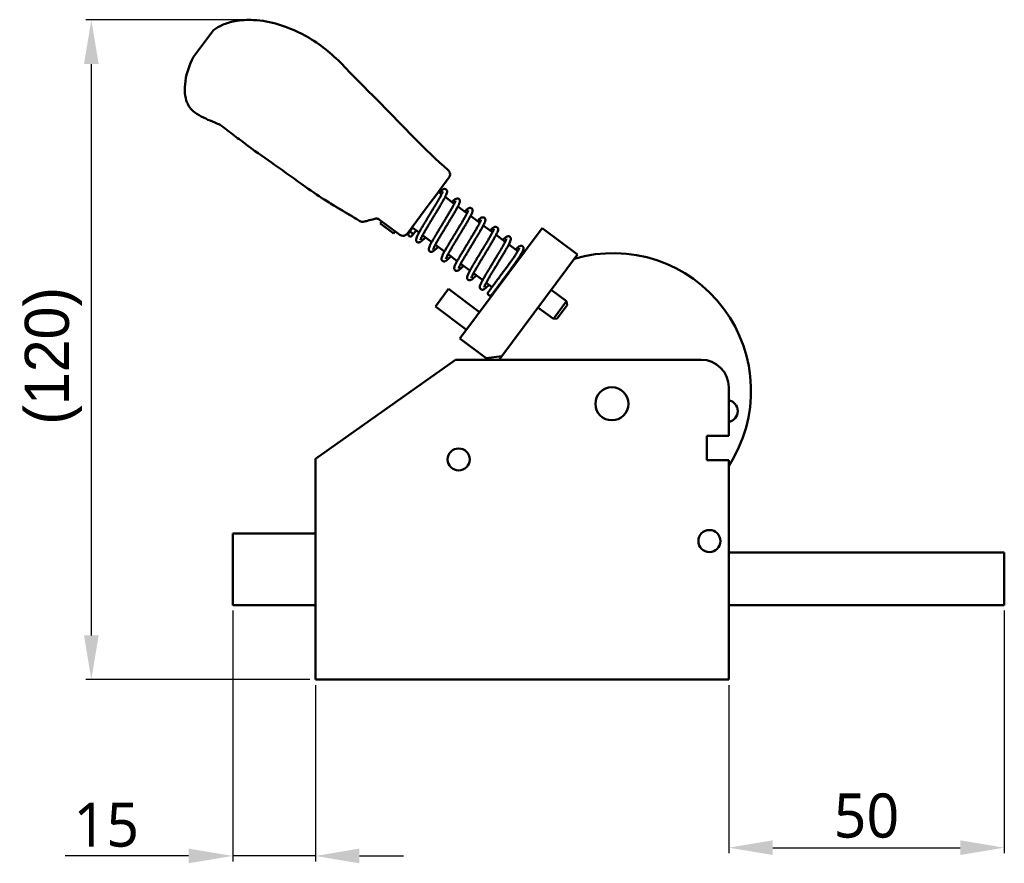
# Model space of a CAD drawing. Header units: millimetres. Extents: x 3 to 589, y 3 to 392.
# Tile 1 of 24: x 3 to 182, y 8 to 161. Entities that reach past the tile are written whole.
import ezdxf

# ---------------------------------------------------------------- set-up
doc = ezdxf.new("R2010")
doc.units = ezdxf.units.MM
doc.layers.add('Dimension (ISO)', color=7, linetype='Continuous', lineweight=25)
doc.layers.add('Visible (ISO)', color=7, linetype='Continuous', lineweight=50)
doc.styles.add('Note Text (JIS)', font='meiryo.ttc')
doc.dimstyles.new('Default (JIS)', dxfattribs={"dimtxt": 8, "dimasz": 8, "dimexe": 1, "dimexo": 1, "dimgap": 1.5, "dimtad": 1, "dimrnd": 1e-08, "dimdsep": 46, "dimtxsty": 'Note Text (JIS)', "dimcen": 0.09, "dimdle": 10, "dimclrd": 256, "dimclre": 256, "dimclrt": 256, "dimadec": 0, "dimazin": 2, "dimtfac": 0.4375, "dimtmove": 0, "dimatfit": 3, "dimfxl": 1, "dimtolj": 1, "dimtzin": 0, "dimlwd": -1, "dimlwe": -1, "dimarcsym": 0})

# ---------------------------------------------------------------- blocks, each defined once
blk = doc.blocks.new('*D14')
at = {"layer": 'Defpoints', "color": 0}
for p in [(44.49, 161.2), (16.06, 41.58), (56.71, 41.58)]:
    blk.add_point(p, dxfattribs=at)
at = {"layer": 'Dimension (ISO)'}
for p, q in [((43.49, 161.2), (15.06, 161.2)), ((16.06, 153.2), (16.06, 49.58)), ((55.71, 41.58), (15.06, 41.58))]:
    blk.add_line(p, q, dxfattribs=at)
for points in [[(14.73, 153.2), (17.39, 153.2), (16.06, 161.2)], [(14.73, 49.58), (17.39, 49.58), (16.06, 41.58)]]:
    blk.add_solid(points, dxfattribs=at)
at = {"layer": 'Dimension (ISO)', "insert": (3.99, 85.08), "char_height": 8, "attachment_point": 1, "rotation": 90, "style": 'Note Text (JIS)'}
blk.add_mtext('\\A1; \\fメイリオ|b0|i0;\\H8.0000;(120)', dxfattribs=at)
blk = doc.blocks.new('*D15')
at = {"layer": 'Defpoints', "color": 0}
for p in [(41.71, 55.08), (56.71, 41.58), (56.71, 9.58)]:
    blk.add_point(p, dxfattribs=at)
at = {"layer": 'Dimension (ISO)'}
for p, q in [((41.71, 54.08), (41.71, 8.58)), ((56.71, 40.58), (56.71, 8.58)), ((33.71, 9.58), (11.31, 9.58)), ((56.71, 9.58), (41.71, 9.58)), ((64.71, 9.58), (72.71, 9.58))]:
    blk.add_line(p, q, dxfattribs=at)
for points in [[(33.71, 10.92), (33.71, 8.25), (41.71, 9.58)], [(64.71, 10.92), (64.71, 8.25), (56.71, 9.58)]]:
    blk.add_solid(points, dxfattribs=at)
at = {"layer": 'Dimension (ISO)', "insert": (12.81, 19.27), "char_height": 8, "attachment_point": 1, "style": 'Note Text (JIS)'}
blk.add_mtext('\\A1;15', dxfattribs=at)
blk = doc.blocks.new('*D16')
at = {"layer": 'Defpoints', "color": 0}
for p in [(181.71, 55.08), (131.71, 41.58), (181.71, 11.08)]:
    blk.add_point(p, dxfattribs=at)
at = {"layer": 'Dimension (ISO)'}
for p, q in [((181.71, 54.08), (181.71, 10.08)), ((131.71, 40.58), (131.71, 10.08)), ((139.71, 11.08), (173.71, 11.08))]:
    blk.add_line(p, q, dxfattribs=at)
for points in [[(139.71, 12.42), (139.71, 9.75), (131.71, 11.08)], [(173.71, 12.42), (173.71, 9.75), (181.71, 11.08)]]:
    blk.add_solid(points, dxfattribs=at)
at = {"layer": 'Dimension (ISO)', "insert": (150.74, 20.91), "char_height": 8, "attachment_point": 1, "style": 'Note Text (JIS)'}
blk.add_mtext('\\A1;50', dxfattribs=at)

msp = doc.modelspace()

# ---------------------------------------------------------------- linework, layer by layer
at = {"layer": 'Visible (ISO)'}
for p, q in [((36.411, 156.909), (38.212, 159.327)), ((34.61, 154.491), (36.411, 156.909)), ((34.55, 154.41), (34.608, 154.488)), ((39.439, 142.158), (39.439, 142.158)), ((39.439, 142.157), (39.439, 142.157)), ((39.439, 142.157), (39.439, 142.157)), ((80.954, 132.59), (80.653, 132.185)), ((80.653, 132.185), (78.566, 129.384)), ((79.71, 130.919), (79.438, 130.554)), ((80.653, 132.185), (80.266, 131.667)), ((78.566, 129.384), (77.546, 128.014)), ((79.024, 129.998), (79.598, 129.57)), ((80.249, 129.085), (81.909, 127.849)), ((58.919, 128.242), (58.919, 128.242)), ((58.919, 128.242), (58.919, 128.242)), ((77.546, 128.014), (76.634, 126.79)), ((82.56, 127.364), (84.22, 126.128)), ((63.249, 125.643), (63.249, 125.643)), ((63.249, 125.643), (63.249, 125.643)), ((76.634, 126.79), (73.408, 122.457)), ((84.87, 125.644), (86.53, 124.407)), ((65.575, 124.62), (65.561, 124.616)), ((72.008, 122.253), (68.362, 124.969)), ((68.779, 124.657), (68.479, 124.254)), ((68.48, 124.254), (68.479, 124.254)), ((68.78, 124.657), (68.48, 124.254)), ((68.48, 124.254), (68.641, 124.134)), ((70.737, 122.573), (68.641, 124.134)), ((74.338, 123.513), (73.626, 122.553)), ((74.245, 123.582), (75.519, 122.633)), ((97.846, 123.461), (82.913, 103.411)), ((87.181, 123.923), (88.841, 122.686)), ((104.262, 118.683), (97.846, 123.461)), ((70.737, 122.573), (70.898, 122.453)), ((70.898, 122.453), (71.198, 122.856)), ((74.979, 123.035), (74.268, 122.076)), ((76.167, 122.15), (77.829, 120.912)), ((89.491, 122.202), (91.151, 120.966)), ((78.478, 120.43), (80.14, 119.192)), ((91.802, 120.481), (93.44, 119.261)), ((80.788, 118.709), (82.45, 117.471)), ((104.262, 118.683), (90.524, 100.236)), ((94.086, 118.78), (94.262, 118.649)), ((83.099, 116.988), (84.761, 115.75)), ((85.409, 115.267), (87.071, 114.029)), ((87.72, 113.547), (88.774, 112.761)), ((80.883, 112.404), (78.494, 109.196)), ((80.883, 112.404), (86.497, 108.223)), ((89.415, 112.284), (89.483, 112.233)), ((99.483, 112.267), (102.29, 110.176)), ((78.494, 109.196), (84.108, 105.015)), ((97.094, 109.059), (99.901, 106.968)), ((99.901, 106.968), (102.29, 110.176)), ((102.393, 109.476), (100.601, 107.07)), ((102.393, 109.476), (102.29, 110.176)), ((100.601, 107.07), (99.901, 106.968)), ((87.725, 99.827), (82.913, 103.411)), ((90.524, 100.236), (87.725, 99.827)), ((90.038, 99.584), (90.524, 100.236)), ((82.135, 99.584), (56.713, 81.584)), ((82.135, 99.584), (90.788, 99.584)), ((90.788, 99.584), (126.713, 99.584)), ((131.713, 94.584), (131.713, 85.784)), ((127.713, 81.384), (127.713, 85.784)), ((127.713, 85.784), (131.713, 85.784)), ((56.713, 75.457), (56.713, 81.584)), ((131.713, 81.384), (127.713, 81.384)), ((131.713, 81.384), (131.713, 41.584)), ((56.713, 41.584), (56.713, 75.457)), ((41.713, 68.084), (41.713, 55.084)), ((41.713, 68.084), (56.713, 68.084)), ((181.713, 64.584), (131.713, 64.584)), ((181.713, 64.584), (181.713, 55.084)), ((41.713, 55.084), (56.713, 55.084)), ((131.713, 55.084), (181.713, 55.084)), ((131.713, 41.584), (56.713, 41.584))]:
    msp.add_line(p, q, dxfattribs=at)
for centre, radius in [((73.947, 122.315), 0.4), ((110.513, 91.584), 3), ((82.713, 81.484), 2), ((128.213, 66.684), 2), ((128.213, 66.684), 2)]:
    msp.add_circle(centre, radius, dxfattribs=at)
for centre, radius, start, end in [((65.306, 125.583), 1, 284.75301, 284.87081), ((72.606, 123.055), 1, 233.32216, 323.32276), ((110.745, 93.904), 25, 327.00437, 106.45286), ((88.406, 111.593), 0.4, 143.44291, 323.44291), ((126.713, 94.584), 5, 0, 90), ((131.36, 90.26), 2, 280.17849, 79.82151)]:
    msp.add_arc(centre, radius, start, end, dxfattribs=at)
for centre, major_axis, ratio, start_param, end_param in [((65.304, 125.583), (0.157, -0.988), 0.9999731, 5.5847216, 6.3855089), ((65.306, 125.583), (0.257, -0.967), 0.9999748, 6.2811304, 6.2831864)]:
    msp.add_ellipse(centre, major_axis=major_axis, ratio=ratio, start_param=start_param, end_param=end_param, dxfattribs=at)
for points, knots in [([(38.212, 159.327), (38.714, 159.725), (39.283, 160.044), (40.58, 160.601), (41.331, 160.815), (43.208, 161.173), (44.361, 161.237), (47.038, 161.108), (48.574, 160.808), (51.977, 159.781), (53.842, 158.955), (57.96, 156.553), (60.072, 154.7), (64.18, 150.441), (66.416, 148.205), (72.655, 141.912), (76.498, 137.674), (80.807, 133.943)], [0, 0, 0, 0, 0.1921718, 0.1921718, 0.4236642, 0.4236642, 0.7652499, 0.7652499, 1.2278338, 1.2278338, 1.8315011, 1.8315011, 2.6580178, 2.6580178, 3.6066138, 3.6066138, 5.3164454, 5.3164454, 5.3164454, 5.3164454]), ([(39.422, 142.167), (39.105, 142.306), (38.788, 142.444), (37.365, 143.052), (36.225, 143.482), (34.71, 144.474), (34.231, 144.887), (33.711, 145.632), (33.568, 145.899), (33.219, 146.73), (33.092, 147.333), (32.976, 148.659), (33.018, 149.396), (33.349, 151.608), (33.856, 153.071), (34.55, 154.41)], [0, 0, 0, 0, 0.1037109, 0.1037109, 0.4642929, 0.4642929, 0.6470846, 0.6470846, 0.7369166, 0.7369166, 0.9174839, 0.9174839, 1.1359863, 1.1359863, 1.5884035, 1.5884035, 1.5884035, 1.5884035]), ([(58.919, 128.242), (57.537, 129.109), (56.256, 129.988), (53.09, 132.234), (51.203, 133.618), (47.736, 136.021), (46.101, 137.158), (43.637, 138.991), (42.805, 139.623), (41.142, 140.89), (40.293, 141.537), (39.439, 142.157)], [0, 0, 0, 0, 0.5308266, 0.5308266, 1.2610285, 1.2610285, 1.8776745, 1.8776745, 2.1940011, 2.1940011, 2.5116748, 2.5116748, 2.5116748, 2.5116748]), ([(80.807, 133.943), (80.888, 133.873), (80.959, 133.788), (81.068, 133.603), (81.107, 133.502), (81.152, 133.294), (81.158, 133.186), (81.135, 132.974), (81.106, 132.869), (81.048, 132.741), (81.031, 132.709), (80.995, 132.648), (80.975, 132.619), (80.954, 132.59)], [0, 0, 0, 0, 0.03236475, 0.03236475, 0.06421061, 0.06421061, 0.09607493, 0.09607493, 0.12793836, 0.12793836, 0.13849917, 0.13849917, 0.14918013, 0.14918013, 0.14918013, 0.14918013]), ([(75.769, 121.29), (75.769, 121.29), (75.769, 121.292), (75.774, 121.312), (75.788, 121.362), (75.837, 121.486), (75.867, 121.556), (75.948, 121.728), (76.001, 121.835), (76.128, 122.08), (76.204, 122.22), (76.374, 122.527), (76.47, 122.696), (76.677, 123.055), (76.789, 123.246), (77.026, 123.647), (77.151, 123.856), (77.41, 124.287), (77.544, 124.509), (77.818, 124.959), (77.957, 125.188), (78.236, 125.647), (78.376, 125.877), (78.653, 126.332), (78.789, 126.558), (79.056, 127), (79.185, 127.216), (79.433, 127.634), (79.552, 127.836), (79.774, 128.221), (79.878, 128.403), (80.07, 128.747), (80.157, 128.907), (80.311, 129.205), (80.379, 129.341), (80.495, 129.598), (80.542, 129.714), (80.601, 129.915), (80.628, 129.995), (80.607, 130.173), (80.598, 130.216), (80.552, 130.327), (80.505, 130.397), (80.383, 130.491), (80.32, 130.518), (80.197, 130.545), (80.141, 130.544), (80.022, 130.528), (79.97, 130.507), (79.78, 130.419), (79.677, 130.332), (79.442, 130.117), (79.327, 130.002), (79.201, 129.866)], [37.8701663, 37.8701663, 37.8701663, 37.8701663, 37.8993154, 37.8993154, 38.0454479, 38.0454479, 38.1688003, 38.1688003, 38.3109725, 38.3109725, 38.4624592, 38.4624592, 38.6182617, 38.6182617, 38.7761852, 38.7761852, 38.9352576, 38.9352576, 39.0950254, 39.0950254, 39.2552728, 39.2552728, 39.4159097, 39.4159097, 39.5769303, 39.5769303, 39.7384128, 39.7384128, 39.9005604, 39.9005604, 40.0638264, 40.0638264, 40.2292876, 40.2292876, 40.3999982, 40.3999982, 40.5883848, 40.5883848, 40.7433686, 40.7433686, 40.7858594, 40.7858594, 40.8390156, 40.8390156, 40.8812861, 40.8812861, 40.9293208, 40.9293208, 41.0047557, 41.0047557, 41.2422858, 41.2422858, 41.4321878, 41.4321878, 41.4321878, 41.4321878]), ([(76.685, 121.765), (76.562, 121.64), (76.448, 121.526), (76.224, 121.312), (76.118, 121.215), (75.909, 121.04), (75.815, 120.968), (75.65, 120.881), (75.592, 120.853), (75.463, 120.833), (75.42, 120.831), (75.304, 120.844), (75.224, 120.87), (75.101, 120.96), (75.058, 121.013), (74.998, 121.122), (74.984, 121.176), (74.965, 121.294), (74.97, 121.349), (75, 121.568), (75.058, 121.704), (75.201, 122.024), (75.276, 122.176), (75.445, 122.499), (75.536, 122.666), (75.734, 123.02), (75.841, 123.207), (76.069, 123.599), (76.189, 123.804), (76.441, 124.227), (76.572, 124.445), (76.841, 124.891), (76.978, 125.118), (77.256, 125.576), (77.397, 125.807), (77.676, 126.266), (77.815, 126.495), (78.088, 126.945), (78.222, 127.166), (78.48, 127.596), (78.604, 127.804), (78.839, 128.202), (78.95, 128.393), (79.155, 128.75), (79.249, 128.917), (79.418, 129.223), (79.492, 129.362), (79.618, 129.607), (79.67, 129.714), (79.748, 129.888), (79.776, 129.957), (79.808, 130.048), (79.814, 130.077), (79.816, 130.084), (79.816, 130.085), (79.816, 130.085)], [36.9781254, 36.9781254, 36.9781254, 36.9781254, 37.1331096, 37.1331096, 37.3065076, 37.3065076, 37.5072723, 37.5072723, 37.6066365, 37.6066365, 37.6464571, 37.6464571, 37.698691, 37.698691, 37.7409523, 37.7409523, 37.7893485, 37.7893485, 37.8667097, 37.8667097, 38.129141, 38.129141, 38.3197664, 38.3197664, 38.4900251, 38.4900251, 38.6552248, 38.6552248, 38.8183484, 38.8183484, 38.9804111, 38.9804111, 39.1418364, 39.1418364, 39.302812, 39.302812, 39.4634063, 39.4634063, 39.6236044, 39.6236044, 39.7833037, 39.7833037, 39.9422651, 39.9422651, 40.0999809, 40.0999809, 40.2553308, 40.2553308, 40.4056272, 40.4056272, 40.5439622, 40.5439622, 40.6543147, 40.6543147, 40.66965, 40.66965, 40.66965, 40.66965]), ([(78.083, 119.575), (78.083, 119.575), (78.083, 119.576), (78.085, 119.589), (78.097, 119.633), (78.139, 119.744), (78.166, 119.808), (78.24, 119.969), (78.29, 120.07), (78.41, 120.305), (78.482, 120.44), (78.647, 120.739), (78.739, 120.903), (78.942, 121.255), (79.051, 121.444), (79.284, 121.839), (79.408, 122.046), (79.664, 122.473), (79.797, 122.693), (80.069, 123.141), (80.207, 123.369), (80.486, 123.827), (80.626, 124.057), (80.904, 124.514), (81.041, 124.741), (81.31, 125.186), (81.44, 125.404), (81.692, 125.826), (81.812, 126.03), (82.039, 126.42), (82.146, 126.606), (82.342, 126.956), (82.431, 127.12), (82.592, 127.425), (82.662, 127.565), (82.785, 127.827), (82.835, 127.945), (82.898, 128.136), (82.92, 128.21), (82.931, 128.368), (82.934, 128.443), (82.868, 128.607), (82.821, 128.679), (82.7, 128.774), (82.636, 128.802), (82.514, 128.83), (82.458, 128.829), (82.34, 128.814), (82.289, 128.794), (82.099, 128.71), (81.996, 128.626), (81.748, 128.416), (81.624, 128.301), (81.484, 128.165)], [31.586981, 31.586981, 31.586981, 31.586981, 31.6076103, 31.6076103, 31.7460125, 31.7460125, 31.8655417, 31.8655417, 32.005595, 32.005595, 32.1560969, 32.1560969, 32.311435, 32.311435, 32.4691201, 32.4691201, 32.6280568, 32.6280568, 32.7877377, 32.7877377, 32.947921, 32.947921, 33.1085015, 33.1085015, 33.2694615, 33.2694615, 33.4308653, 33.4308653, 33.5928922, 33.5928922, 33.7559435, 33.7559435, 33.9209564, 33.9209564, 34.0904979, 34.0904979, 34.2742621, 34.2742621, 34.4123399, 34.4123399, 34.5014268, 34.5014268, 34.5551321, 34.5551321, 34.5974124, 34.5974124, 34.6452328, 34.6452328, 34.7201524, 34.7201524, 34.9607728, 34.9607728, 35.1580846, 35.1580846, 35.1580846, 35.1580846]), ([(63.317, 125.603), (63.295, 125.616), (63.272, 125.63), (63.249, 125.643), (61.789, 126.509), (60.324, 127.36), (58.919, 128.242)], [0, 0, 0, 0, 0.0152056, 0.0152056, 0.0152056, 1, 1, 1, 1]), ([(63.249, 125.643), (62.733, 125.947), (62.209, 126.252), (61.14, 126.88), (60.589, 127.208), (59.659, 127.777), (59.265, 128.025), (58.919, 128.242)], [0, 0, 0, 0, 0.18497273, 0.18497273, 0.38795466, 0.38795466, 0.54853638, 0.54853638, 0.54853638, 0.54853638]), ([(78.994, 120.045), (78.906, 119.956), (78.823, 119.872), (78.622, 119.676), (78.511, 119.573), (78.3, 119.387), (78.203, 119.31), (78.027, 119.195), (77.957, 119.145), (77.775, 119.118), (77.732, 119.115), (77.617, 119.129), (77.537, 119.155), (77.414, 119.245), (77.371, 119.298), (77.311, 119.407), (77.297, 119.461), (77.279, 119.579), (77.283, 119.634), (77.313, 119.853), (77.372, 119.991), (77.516, 120.312), (77.591, 120.464), (77.76, 120.787), (77.851, 120.954), (78.05, 121.309), (78.157, 121.496), (78.385, 121.888), (78.505, 122.093), (78.757, 122.517), (78.888, 122.735), (79.157, 123.181), (79.295, 123.408), (79.573, 123.866), (79.713, 124.096), (79.993, 124.556), (80.132, 124.785), (80.405, 125.234), (80.538, 125.456), (80.796, 125.885), (80.92, 126.093), (81.155, 126.491), (81.266, 126.681), (81.471, 127.038), (81.565, 127.205), (81.733, 127.511), (81.807, 127.65), (81.932, 127.894), (81.984, 128.001), (82.062, 128.174), (82.09, 128.243), (82.121, 128.333), (82.128, 128.362), (82.129, 128.369), (82.129, 128.37), (82.129, 128.37)], [30.6967413, 30.6967413, 30.6967413, 30.6967413, 30.8077619, 30.8077619, 30.9786383, 30.9786383, 31.1677159, 31.1677159, 31.3238593, 31.3238593, 31.363468, 31.363468, 31.4156219, 31.4156219, 31.4578828, 31.4578828, 31.5063144, 31.5063144, 31.583826, 31.583826, 31.8476461, 31.8476461, 32.037901, 32.037901, 32.2080972, 32.2080972, 32.3732744, 32.3732744, 32.5363874, 32.5363874, 32.6984441, 32.6984441, 32.8598655, 32.8598655, 33.0208381, 33.0208381, 33.1814295, 33.1814295, 33.3416244, 33.3416244, 33.5013193, 33.5013193, 33.6602736, 33.6602736, 33.817977, 33.817977, 33.9733018, 33.9733018, 34.123542, 34.123542, 34.2617402, 34.2617402, 34.3717991, 34.3717991, 34.3864647, 34.3864647, 34.3864647, 34.3864647]), ([(80.396, 117.859), (80.396, 117.859), (80.396, 117.862), (80.401, 117.885), (80.417, 117.938), (80.469, 118.068), (80.501, 118.14), (80.585, 118.318), (80.639, 118.427), (80.77, 118.676), (80.847, 118.818), (81.02, 119.129), (81.116, 119.299), (81.326, 119.662), (81.439, 119.854), (81.678, 120.257), (81.803, 120.468), (82.064, 120.9), (82.198, 121.123), (82.472, 121.574), (82.611, 121.803), (82.891, 122.262), (83.03, 122.492), (83.307, 122.947), (83.443, 123.172), (83.708, 123.613), (83.837, 123.828), (84.084, 124.244), (84.202, 124.445), (84.422, 124.827), (84.525, 125.008), (84.714, 125.349), (84.8, 125.507), (84.952, 125.802), (85.018, 125.937), (85.132, 126.192), (85.178, 126.306), (85.234, 126.51), (85.263, 126.593), (85.224, 126.782), (85.212, 126.821), (85.162, 126.921), (85.111, 126.986), (84.989, 127.071), (84.926, 127.094), (84.805, 127.116), (84.75, 127.112), (84.631, 127.092), (84.579, 127.07), (84.444, 127.004), (84.371, 126.953), (84.168, 126.796), (84.033, 126.675), (83.85, 126.5), (83.822, 126.473), (83.793, 126.446)], [25.3037957, 25.3037957, 25.3037957, 25.3037957, 25.3368385, 25.3368385, 25.4864766, 25.4864766, 25.6114408, 25.6114408, 25.7544782, 25.7544782, 25.9063648, 25.9063648, 26.0623572, 26.0623572, 26.2203793, 26.2203793, 26.3795085, 26.3795085, 26.5393132, 26.5393132, 26.6995884, 26.6995884, 26.8602501, 26.8602501, 27.0212979, 27.0212979, 27.1828166, 27.1828166, 27.3450206, 27.3450206, 27.5083885, 27.5083885, 27.6740668, 27.6740668, 27.8453612, 27.8453612, 28.0362215, 28.0362215, 28.1924607, 28.1924607, 28.2273397, 28.2273397, 28.2774237, 28.2774237, 28.3197173, 28.3197173, 28.3692475, 28.3692475, 28.4514991, 28.4514991, 28.606569, 28.606569, 28.8365604, 28.8365604, 28.8769619, 28.8769619, 28.8769619, 28.8769619]), ([(64.257, 125.044), (64.257, 125.044), (64.256, 125.044), (64.089, 125.143), (63.931, 125.236), (63.658, 125.398), (63.538, 125.468), (63.352, 125.58), (63.284, 125.622), (63.249, 125.643)], [0.06424418, 0.06424418, 0.06424418, 0.06424418, 0.06443192, 0.06443192, 0.12785861, 0.12785861, 0.19197389, 0.19197389, 0.25783865, 0.25783865, 0.25783865, 0.25783865]), ([(67.508, 125.133), (66.983, 124.994), (66.515, 124.87), (65.895, 124.705), (65.699, 124.653), (65.596, 124.626), (65.583, 124.622), (65.575, 124.62)], [0, 0, 0, 0, 0.20490066, 0.20490066, 0.37669062, 0.37669062, 0.41105135, 0.41105135, 0.41105135, 0.41105135]), ([(67.508, 125.133), (67.514, 125.135), (67.52, 125.136), (67.526, 125.138), (67.531, 125.139), (67.537, 125.141), (67.543, 125.142), (67.549, 125.143), (67.555, 125.144), (67.561, 125.146), (67.566, 125.147), (67.572, 125.148), (67.578, 125.149), (67.584, 125.15), (67.589, 125.151), (67.595, 125.152), (67.601, 125.153), (67.606, 125.154), (67.612, 125.155), (67.617, 125.156), (67.623, 125.157), (67.628, 125.157), (67.634, 125.158), (67.639, 125.159), (67.644, 125.159), (67.65, 125.16), (67.655, 125.161), (67.66, 125.161), (67.666, 125.162), (67.671, 125.162), (67.676, 125.163), (67.681, 125.163), (67.687, 125.164), (67.692, 125.164), (67.697, 125.164), (67.702, 125.165), (67.707, 125.165), (67.712, 125.165), (67.717, 125.166), (67.722, 125.166), (67.727, 125.166), (67.732, 125.166), (67.737, 125.166), (67.742, 125.166), (67.747, 125.166), (67.752, 125.167), (67.757, 125.167), (67.762, 125.167), (67.766, 125.167), (67.771, 125.167), (67.776, 125.167), (67.781, 125.166), (67.786, 125.166), (67.79, 125.166), (67.795, 125.166), (67.8, 125.166), (67.804, 125.166), (67.809, 125.166), (67.814, 125.165), (67.818, 125.165), (67.823, 125.165), (67.827, 125.165), (67.832, 125.164), (67.836, 125.164), (67.841, 125.164), (67.845, 125.163), (67.85, 125.163), (67.854, 125.163), (67.859, 125.162), (67.863, 125.162), (67.868, 125.161), (67.872, 125.161), (67.877, 125.16), (67.881, 125.16), (67.885, 125.159), (67.89, 125.159), (67.894, 125.158), (67.898, 125.158), (67.903, 125.157), (67.907, 125.156), (67.911, 125.156), (67.916, 125.155), (67.92, 125.154), (67.924, 125.154), (67.928, 125.153), (67.933, 125.152), (67.937, 125.152), (67.941, 125.151), (67.945, 125.15), (67.949, 125.149), (67.954, 125.149), (67.958, 125.148), (67.962, 125.147), (67.966, 125.146), (67.97, 125.145), (67.974, 125.144), (67.979, 125.143), (67.983, 125.142), (67.987, 125.142), (67.991, 125.141), (67.995, 125.14), (67.999, 125.139), (68.003, 125.138), (68.007, 125.137), (68.011, 125.136), (68.015, 125.135), (68.02, 125.133), (68.024, 125.132), (68.028, 125.131), (68.032, 125.13), (68.036, 125.129), (68.04, 125.128), (68.044, 125.127), (68.048, 125.126), (68.052, 125.124), (68.056, 125.123), (68.06, 125.122), (68.064, 125.121), (68.068, 125.119), (68.072, 125.118), (68.076, 125.117), (68.08, 125.115), (68.084, 125.114), (68.088, 125.113), (68.092, 125.111), (68.096, 125.11), (68.1, 125.108), (68.104, 125.107), (68.108, 125.106), (68.112, 125.104), (68.116, 125.103), (68.121, 125.101), (68.125, 125.099), (68.129, 125.098), (68.133, 125.096), (68.137, 125.095), (68.141, 125.093), (68.145, 125.091), (68.149, 125.09), (68.153, 125.088), (68.157, 125.086), (68.161, 125.085), (68.165, 125.083), (68.169, 125.081), (68.173, 125.079), (68.177, 125.077), (68.181, 125.075), (68.185, 125.074), (68.189, 125.072), (68.194, 125.07), (68.198, 125.068), (68.202, 125.066), (68.206, 125.064), (68.21, 125.062), (68.214, 125.06), (68.218, 125.058), (68.222, 125.056), (68.226, 125.053), (68.231, 125.051), (68.235, 125.049), (68.239, 125.047), (68.243, 125.045), (68.247, 125.042), (68.251, 125.04), (68.255, 125.038), (68.26, 125.035), (68.264, 125.033), (68.268, 125.03), (68.272, 125.028), (68.276, 125.026), (68.281, 125.023), (68.285, 125.02), (68.289, 125.018), (68.293, 125.015), (68.297, 125.013), (68.302, 125.01), (68.306, 125.007), (68.31, 125.004), (68.314, 125.002), (68.319, 124.999), (68.323, 124.996), (68.327, 124.993), (68.331, 124.99), (68.336, 124.987), (68.34, 124.984), (68.344, 124.981), (68.349, 124.978), (68.353, 124.975), (68.357, 124.972), (68.362, 124.969)], [0, 0, 0, 0, 0.015873, 0.015873, 0.015873, 0.031746, 0.031746, 0.031746, 0.047619, 0.047619, 0.047619, 0.0634921, 0.0634921, 0.0634921, 0.0793651, 0.0793651, 0.0793651, 0.0952381, 0.0952381, 0.0952381, 0.1111111, 0.1111111, 0.1111111, 0.1269841, 0.1269841, 0.1269841, 0.1428571, 0.1428571, 0.1428571, 0.1587302, 0.1587302, 0.1587302, 0.1746032, 0.1746032, 0.1746032, 0.1904762, 0.1904762, 0.1904762, 0.2063492, 0.2063492, 0.2063492, 0.2222222, 0.2222222, 0.2222222, 0.2380952, 0.2380952, 0.2380952, 0.2539683, 0.2539683, 0.2539683, 0.2698413, 0.2698413, 0.2698413, 0.2857143, 0.2857143, 0.2857143, 0.3015873, 0.3015873, 0.3015873, 0.3174603, 0.3174603, 0.3174603, 0.3333333, 0.3333333, 0.3333333, 0.3492063, 0.3492063, 0.3492063, 0.3650794, 0.3650794, 0.3650794, 0.3809524, 0.3809524, 0.3809524, 0.3968254, 0.3968254, 0.3968254, 0.4126984, 0.4126984, 0.4126984, 0.4285714, 0.4285714, 0.4285714, 0.4444444, 0.4444444, 0.4444444, 0.4603175, 0.4603175, 0.4603175, 0.4761905, 0.4761905, 0.4761905, 0.4920635, 0.4920635, 0.4920635, 0.5079365, 0.5079365, 0.5079365, 0.5238095, 0.5238095, 0.5238095, 0.5396825, 0.5396825, 0.5396825, 0.5555556, 0.5555556, 0.5555556, 0.5714286, 0.5714286, 0.5714286, 0.5873016, 0.5873016, 0.5873016, 0.6031746, 0.6031746, 0.6031746, 0.6190476, 0.6190476, 0.6190476, 0.6349206, 0.6349206, 0.6349206, 0.6507937, 0.6507937, 0.6507937, 0.6666667, 0.6666667, 0.6666667, 0.6825397, 0.6825397, 0.6825397, 0.6984127, 0.6984127, 0.6984127, 0.7142857, 0.7142857, 0.7142857, 0.7301587, 0.7301587, 0.7301587, 0.7460317, 0.7460317, 0.7460317, 0.7619048, 0.7619048, 0.7619048, 0.7777778, 0.7777778, 0.7777778, 0.7936508, 0.7936508, 0.7936508, 0.8095238, 0.8095238, 0.8095238, 0.8253968, 0.8253968, 0.8253968, 0.8412698, 0.8412698, 0.8412698, 0.8571429, 0.8571429, 0.8571429, 0.8730159, 0.8730159, 0.8730159, 0.8888889, 0.8888889, 0.8888889, 0.9047619, 0.9047619, 0.9047619, 0.9206349, 0.9206349, 0.9206349, 0.9365079, 0.9365079, 0.9365079, 0.952381, 0.952381, 0.952381, 0.968254, 0.968254, 0.968254, 0.984127, 0.984127, 0.984127, 1, 1, 1, 1]), ([(81.303, 118.325), (81.178, 118.198), (81.061, 118.082), (80.836, 117.868), (80.731, 117.772), (80.522, 117.599), (80.428, 117.527), (80.266, 117.446), (80.215, 117.424), (80.104, 117.404), (80.059, 117.399), (79.94, 117.411), (79.858, 117.435), (79.733, 117.524), (79.689, 117.577), (79.627, 117.686), (79.612, 117.74), (79.592, 117.857), (79.596, 117.911), (79.623, 118.121), (79.675, 118.248), (79.807, 118.551), (79.882, 118.703), (80.049, 119.026), (80.138, 119.191), (80.334, 119.542), (80.44, 119.727), (80.665, 120.116), (80.784, 120.32), (81.034, 120.74), (81.164, 120.958), (81.432, 121.402), (81.569, 121.628), (81.847, 122.086), (81.987, 122.316), (82.267, 122.776), (82.406, 123.005), (82.68, 123.456), (82.814, 123.678), (83.074, 124.11), (83.199, 124.32), (83.436, 124.721), (83.549, 124.913), (83.757, 125.274), (83.852, 125.444), (84.024, 125.755), (84.101, 125.896), (84.23, 126.147), (84.284, 126.257), (84.366, 126.437), (84.396, 126.51), (84.432, 126.608), (84.44, 126.64), (84.443, 126.653), (84.443, 126.654), (84.443, 126.654)], [24.4153533, 24.4153533, 24.4153533, 24.4153533, 24.5742282, 24.5742282, 24.7481588, 24.7481588, 24.951695, 24.951695, 25.0346095, 25.0346095, 25.077564, 25.077564, 25.1308647, 25.1308647, 25.1731375, 25.1731375, 25.2211036, 25.2211036, 25.2966383, 25.2966383, 25.5426264, 25.5426264, 25.738203, 25.738203, 25.90922, 25.90922, 26.0746889, 26.0746889, 26.2379384, 26.2379384, 26.4000711, 26.4000711, 26.5615419, 26.5615419, 26.7225523, 26.7225523, 26.883179, 26.883179, 27.0434139, 27.0434139, 27.2031632, 27.2031632, 27.3622031, 27.3622031, 27.5200581, 27.5200581, 27.675685, 27.675685, 27.8266006, 27.8266006, 27.9664406, 27.9664406, 28.0800719, 28.0800719, 28.1032794, 28.1032794, 28.1032794, 28.1032794]), ([(82.709, 116.144), (82.709, 116.144), (82.709, 116.144), (82.709, 116.144), (82.715, 116.173), (82.756, 116.292), (82.808, 116.415), (82.932, 116.67), (82.991, 116.786), (83.131, 117.05), (83.212, 117.198), (83.394, 117.521), (83.494, 117.696), (83.711, 118.068), (83.827, 118.265), (84.071, 118.675), (84.199, 118.888), (84.462, 119.326), (84.598, 119.55), (84.874, 120.004), (85.014, 120.234), (85.293, 120.693), (85.432, 120.922), (85.707, 121.375), (85.842, 121.599), (86.104, 122.035), (86.231, 122.248), (86.473, 122.657), (86.587, 122.854), (86.802, 123.228), (86.902, 123.404), (87.083, 123.735), (87.165, 123.889), (87.309, 124.174), (87.37, 124.304), (87.477, 124.555), (87.519, 124.666), (87.553, 124.848), (87.562, 124.91), (87.545, 125.035), (87.535, 125.078), (87.489, 125.186), (87.441, 125.255), (87.32, 125.347), (87.256, 125.373), (87.134, 125.399), (87.079, 125.398), (86.96, 125.381), (86.909, 125.361), (86.711, 125.271), (86.599, 125.177), (86.345, 124.957), (86.23, 124.85), (86.103, 124.726)], [19.0206104, 19.0206104, 19.0206104, 19.0206104, 19.0207201, 19.0207201, 19.1404362, 19.1404362, 19.3575176, 19.3575176, 19.5030437, 19.5030437, 19.656077, 19.656077, 19.8126198, 19.8126198, 19.9709315, 19.9709315, 20.1302302, 20.1302302, 20.2901469, 20.2901469, 20.4505081, 20.4505081, 20.6112493, 20.6112493, 20.7723868, 20.7723868, 20.9340271, 20.9340271, 21.0964249, 21.0964249, 21.2601508, 21.2601508, 21.4266121, 21.4266121, 21.6001122, 21.6001122, 21.8013988, 21.8013988, 21.8974284, 21.8974284, 21.937907, 21.937907, 21.9903829, 21.9903829, 22.0326455, 22.0326455, 22.0809378, 22.0809378, 22.1578562, 22.1578562, 22.416232, 22.416232, 22.5958416, 22.5958416, 22.5958416, 22.5958416]), ([(65.561, 124.616), (65.56, 124.616), (65.56, 124.616), (65.559, 124.616), (65.559, 124.616), (65.558, 124.615), (65.557, 124.615), (65.556, 124.615)], [0.0699718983, 0.0699718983, 0.0699718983, 0.0699718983, 0.0705258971, 0.0705258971, 0.0708403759, 0.0708403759, 0.0711858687, 0.0711858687, 0.0711858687, 0.0711858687]), ([(83.612, 116.606), (83.526, 116.517), (83.443, 116.435), (83.244, 116.241), (83.133, 116.138), (82.922, 115.953), (82.826, 115.875), (82.648, 115.761), (82.578, 115.71), (82.392, 115.686), (82.35, 115.685), (82.236, 115.7), (82.158, 115.728), (82.037, 115.818), (81.995, 115.872), (81.936, 115.981), (81.923, 116.034), (81.905, 116.153), (81.91, 116.208), (81.943, 116.436), (82.007, 116.582), (82.161, 116.918), (82.237, 117.07), (82.408, 117.395), (82.5, 117.563), (82.701, 117.921), (82.809, 118.11), (83.039, 118.505), (83.161, 118.711), (83.414, 119.136), (83.546, 119.355), (83.816, 119.802), (83.954, 120.03), (84.232, 120.488), (84.373, 120.719), (84.652, 121.178), (84.791, 121.407), (85.063, 121.855), (85.196, 122.076), (85.452, 122.503), (85.575, 122.71), (85.808, 123.105), (85.918, 123.294), (86.12, 123.647), (86.213, 123.812), (86.378, 124.113), (86.45, 124.25), (86.572, 124.489), (86.622, 124.593), (86.696, 124.76), (86.722, 124.826), (86.75, 124.909), (86.756, 124.935), (86.756, 124.939), (86.756, 124.939), (86.756, 124.939)], [18.1339765, 18.1339765, 18.1339765, 18.1339765, 18.2438893, 18.2438893, 18.4148955, 18.4148955, 18.6045205, 18.6045205, 18.7611637, 18.7611637, 18.7989453, 18.7989453, 18.8503651, 18.8503651, 18.892628, 18.892628, 18.9414055, 18.9414055, 19.0203984, 19.0203984, 19.2981581, 19.2981581, 19.4850341, 19.4850341, 19.6546222, 19.6546222, 19.8195761, 19.8195761, 19.9825828, 19.9825828, 20.1445796, 20.1445796, 20.3059615, 20.3059615, 20.4669034, 20.4669034, 20.6274657, 20.6274657, 20.7876269, 20.7876269, 20.9472754, 20.9472754, 21.1061561, 21.1061561, 21.2637276, 21.2637276, 21.418787, 21.418787, 21.5684284, 21.5684284, 21.7051674, 21.7051674, 21.8121467, 21.8121467, 21.8200941, 21.8200941, 21.8200941, 21.8200941]), ([(85.023, 114.429), (85.023, 114.429), (85.028, 114.457), (85.068, 114.574), (85.12, 114.696), (85.242, 114.949), (85.301, 115.065), (85.44, 115.327), (85.521, 115.475), (85.702, 115.797), (85.802, 115.972), (86.018, 116.343), (86.134, 116.54), (86.378, 116.949), (86.505, 117.162), (86.769, 117.599), (86.905, 117.823), (87.18, 118.277), (87.32, 118.507), (87.599, 118.966), (87.739, 119.195), (88.014, 119.648), (88.149, 119.872), (88.411, 120.309), (88.538, 120.522), (88.78, 120.932), (88.895, 121.129), (89.11, 121.503), (89.21, 121.68), (89.392, 122.012), (89.474, 122.166), (89.619, 122.452), (89.681, 122.582), (89.788, 122.833), (89.83, 122.944), (89.866, 123.128), (89.877, 123.194), (89.857, 123.326), (89.847, 123.368), (89.8, 123.474), (89.752, 123.543), (89.63, 123.633), (89.566, 123.659), (89.445, 123.684), (89.389, 123.682), (89.271, 123.665), (89.22, 123.645), (89.017, 123.551), (88.901, 123.453), (88.644, 123.229), (88.533, 123.125), (88.412, 123.006)], [12.7374251, 12.7374251, 12.7374251, 12.7374251, 12.8558126, 12.8558126, 13.0719862, 13.0719862, 13.2173293, 13.2173293, 13.3702784, 13.3702784, 13.5267804, 13.5267804, 13.6850704, 13.6850704, 13.8443563, 13.8443563, 14.0042644, 14.0042644, 14.1646189, 14.1646189, 14.3253538, 14.3253538, 14.486484, 14.486484, 14.6481143, 14.6481143, 14.8104959, 14.8104959, 14.9741915, 14.9741915, 15.1405852, 15.1405852, 15.3138886, 15.3138886, 15.5141721, 15.5141721, 15.6167005, 15.6167005, 15.6558969, 15.6558969, 15.7078919, 15.7078919, 15.7501526, 15.7501526, 15.7986555, 15.7986555, 15.8764718, 15.8764718, 16.1431183, 16.1431183, 16.3147113, 16.3147113, 16.3147113, 16.3147113]), ([(85.921, 114.886), (85.801, 114.763), (85.689, 114.652), (85.468, 114.441), (85.362, 114.345), (85.153, 114.171), (85.059, 114.099), (84.896, 114.017), (84.843, 113.993), (84.727, 113.973), (84.683, 113.969), (84.564, 113.981), (84.483, 114.006), (84.359, 114.095), (84.314, 114.148), (84.253, 114.256), (84.238, 114.31), (84.219, 114.428), (84.223, 114.482), (84.25, 114.694), (84.304, 114.823), (84.439, 115.13), (84.514, 115.282), (84.681, 115.605), (84.771, 115.77), (84.967, 116.123), (85.073, 116.308), (85.299, 116.698), (85.419, 116.902), (85.669, 117.323), (85.799, 117.54), (86.067, 117.985), (86.205, 118.212), (86.482, 118.669), (86.623, 118.9), (86.902, 119.359), (87.042, 119.588), (87.315, 120.039), (87.449, 120.261), (87.708, 120.692), (87.833, 120.902), (88.07, 121.303), (88.182, 121.494), (88.39, 121.854), (88.485, 122.023), (88.656, 122.333), (88.732, 122.474), (88.86, 122.723), (88.914, 122.832), (88.995, 123.011), (89.025, 123.083), (89.059, 123.18), (89.067, 123.211), (89.069, 123.222), (89.07, 123.223), (89.069, 123.223)], [11.8525957, 11.8525957, 11.8525957, 11.8525957, 12.0055406, 12.0055406, 12.1793033, 12.1793033, 12.3819536, 12.3819536, 12.4697842, 12.4697842, 12.5118452, 12.5118452, 12.5648635, 12.5648635, 12.607132, 12.607132, 12.6552051, 12.6552051, 12.7311929, 12.7311929, 12.9811899, 12.9811899, 13.1754555, 13.1754555, 13.3462846, 13.3462846, 13.5116877, 13.5116877, 13.6749066, 13.6749066, 13.8370223, 13.8370223, 13.9984821, 13.9984821, 14.1594843, 14.1594843, 14.3201032, 14.3201032, 14.4803295, 14.4803295, 14.6400671, 14.6400671, 14.7990885, 14.7990885, 14.9569112, 14.9569112, 15.1124738, 15.1124738, 15.2632463, 15.2632463, 15.4027389, 15.4027389, 15.5156052, 15.5156052, 15.5369088, 15.5369088, 15.5369088, 15.5369088]), ([(88.23, 113.166), (88.147, 113.082), (88.068, 113.003), (87.872, 112.811), (87.762, 112.708), (87.55, 112.523), (87.454, 112.446), (87.277, 112.331), (87.207, 112.281), (87.022, 112.256), (86.98, 112.254), (86.865, 112.269), (86.786, 112.296), (86.665, 112.386), (86.623, 112.44), (86.563, 112.549), (86.55, 112.602), (86.532, 112.721), (86.537, 112.776), (86.569, 113.001), (86.631, 113.145), (86.782, 113.476), (86.858, 113.628), (87.028, 113.952), (87.12, 114.12), (87.32, 114.477), (87.428, 114.665), (87.658, 115.06), (87.779, 115.265), (88.032, 115.69), (88.163, 115.909), (88.433, 116.356), (88.571, 116.583), (88.849, 117.041), (88.99, 117.272), (89.269, 117.731), (89.408, 117.96), (89.68, 118.409), (89.813, 118.629), (90.07, 119.057), (90.193, 119.265), (90.427, 119.661), (90.537, 119.85), (90.74, 120.204), (90.833, 120.37), (90.999, 120.672), (91.072, 120.81), (91.195, 121.051), (91.245, 121.155), (91.321, 121.324), (91.347, 121.391), (91.376, 121.476), (91.382, 121.503), (91.383, 121.508), (91.383, 121.508), (91.383, 121.508)], [5.5712258, 5.5712258, 5.5712258, 5.5712258, 5.676792, 5.676792, 5.8477603, 5.8477603, 6.0372245, 6.0372245, 6.1937617, 6.1937617, 6.2320416, 6.2320416, 6.2836694, 6.2836694, 6.3259309, 6.3259309, 6.3746061, 6.3746061, 6.4531596, 6.4531596, 6.7267329, 6.7267329, 6.9145625, 6.9145625, 7.0843297, 7.0843297, 7.24935, 7.24935, 7.4123885, 7.4123885, 7.5744033, 7.5744033, 7.7357972, 7.7357972, 7.8967483, 7.8967483, 8.0573195, 8.0573195, 8.217491, 8.217491, 8.3771538, 8.3771538, 8.5360572, 8.5360572, 8.6936695, 8.6936695, 8.8488114, 8.8488114, 8.9986392, 8.9986392, 9.135833, 9.135833, 9.2437621, 9.2437621, 9.2537235, 9.2537235, 9.2537235, 9.2537235]), ([(87.336, 112.713), (87.336, 112.713), (87.336, 112.715), (87.341, 112.736), (87.356, 112.787), (87.405, 112.912), (87.436, 112.982), (87.517, 113.156), (87.571, 113.263), (87.699, 113.509), (87.775, 113.65), (87.946, 113.958), (88.042, 114.127), (88.249, 114.487), (88.362, 114.679), (88.599, 115.08), (88.724, 115.289), (88.984, 115.721), (89.118, 115.943), (89.391, 116.393), (89.531, 116.622), (89.81, 117.081), (89.95, 117.311), (90.226, 117.767), (90.363, 117.992), (90.629, 118.434), (90.758, 118.65), (91.006, 119.067), (91.124, 119.269), (91.347, 119.653), (91.45, 119.835), (91.641, 120.178), (91.728, 120.338), (91.882, 120.635), (91.949, 120.771), (92.065, 121.027), (92.111, 121.142), (92.17, 121.344), (92.197, 121.426), (92.171, 121.607), (92.162, 121.649), (92.115, 121.756), (92.067, 121.825), (91.945, 121.916), (91.882, 121.943), (91.76, 121.969), (91.705, 121.967), (91.586, 121.95), (91.535, 121.93), (91.335, 121.838), (91.222, 121.744), (90.965, 121.521), (90.849, 121.412), (90.721, 121.287)], [6.4542398, 6.4542398, 6.4542398, 6.4542398, 6.4843377, 6.4843377, 6.6313264, 6.6313264, 6.7550792, 6.7550792, 6.8974679, 6.8974679, 7.0490547, 7.0490547, 7.2049046, 7.2049046, 7.3628527, 7.3628527, 7.5219392, 7.5219392, 7.6817162, 7.6817162, 7.8419705, 7.8419705, 8.0026134, 8.0026134, 8.1636407, 8.1636407, 8.325132, 8.325132, 8.4872932, 8.4872932, 8.6505839, 8.6505839, 8.8160973, 8.8160973, 8.9869471, 8.9869471, 9.1759134, 9.1759134, 9.3319083, 9.3319083, 9.3719355, 9.3719355, 9.4242464, 9.4242464, 9.466508, 9.466508, 9.5148707, 9.5148707, 9.592089, 9.592089, 9.8532068, 9.8532068, 10.0335784, 10.0335784, 10.0335784, 10.0335784]), ([(88.084, 111.832), (88.084, 111.832), (88.097, 111.849), (88.148, 111.917), (88.186, 111.968), (88.286, 112.103), (88.348, 112.187), (88.494, 112.384), (88.579, 112.499), (88.769, 112.754), (88.874, 112.896), (89.102, 113.203), (89.224, 113.369), (89.485, 113.72), (89.622, 113.905), (89.908, 114.291), (90.056, 114.491), (90.361, 114.902), (90.517, 115.112), (90.832, 115.536), (90.991, 115.751), (91.308, 116.179), (91.466, 116.392), (91.774, 116.811), (91.925, 117.017), (92.214, 117.417), (92.353, 117.612), (92.614, 117.984), (92.737, 118.162), (92.964, 118.498), (93.068, 118.656), (93.253, 118.947), (93.334, 119.08), (93.472, 119.317), (93.529, 119.42), (93.616, 119.592), (93.648, 119.661), (93.685, 119.755), (93.694, 119.786), (93.696, 119.798), (93.696, 119.799), (93.696, 119.799)], [0, 0, 0, 0, 0.16, 0.16, 0.32, 0.32, 0.48, 0.48, 0.64, 0.64, 0.8, 0.8, 0.96, 0.96, 1.12, 1.12, 1.28, 1.28, 1.44, 1.44, 1.6, 1.6, 1.7598345, 1.7598345, 1.9187869, 1.9187869, 2.0768488, 2.0768488, 2.2339142, 2.2339142, 2.3896591, 2.3896591, 2.5432218, 2.5432218, 2.6923487, 2.6923487, 2.8310487, 2.8310487, 2.9448013, 2.9448013, 2.9665435, 2.9665435, 2.9665435, 2.9665435]), ([(88.727, 111.355), (88.727, 111.355), (88.74, 111.372), (88.79, 111.441), (88.828, 111.492), (88.928, 111.626), (88.99, 111.71), (89.137, 111.908), (89.222, 112.022), (89.411, 112.278), (89.516, 112.42), (89.744, 112.727), (89.867, 112.893), (90.127, 113.243), (90.265, 113.429), (90.551, 113.814), (90.699, 114.015), (91.003, 114.425), (91.159, 114.635), (91.474, 115.06), (91.633, 115.275), (91.951, 115.703), (92.11, 115.918), (92.422, 116.342), (92.576, 116.552), (92.873, 116.964), (93.016, 117.165), (93.289, 117.553), (93.418, 117.741), (93.659, 118.099), (93.77, 118.269), (93.972, 118.589), (94.062, 118.738), (94.222, 119.017), (94.289, 119.146), (94.407, 119.395), (94.452, 119.506), (94.491, 119.689), (94.502, 119.752), (94.488, 119.877), (94.479, 119.922), (94.433, 120.033), (94.386, 120.104), (94.265, 120.198), (94.201, 120.225), (94.08, 120.253), (94.024, 120.252), (93.905, 120.236), (93.855, 120.217), (93.662, 120.131), (93.557, 120.044), (93.306, 119.83), (93.182, 119.715), (93.038, 119.575), (93.034, 119.571), (93.03, 119.567)], [0, 0, 0, 0, 0.16, 0.16, 0.32, 0.32, 0.48, 0.48, 0.64, 0.64, 0.8, 0.8, 0.96, 0.96, 1.12, 1.12, 1.28, 1.28, 1.44, 1.44, 1.6, 1.6, 1.760159, 1.760159, 1.9209931, 1.9209931, 2.0823884, 2.0823884, 2.2445334, 2.2445334, 2.40803, 2.40803, 2.5743525, 2.5743525, 2.7477845, 2.7477845, 2.948005, 2.948005, 3.0438266, 3.0438266, 3.0862799, 3.0862799, 3.1396374, 3.1396374, 3.1819113, 3.1819113, 3.2298547, 3.2298547, 3.3052938, 3.3052938, 3.5504419, 3.5504419, 3.7463027, 3.7463027, 3.7524394, 3.7524394, 3.7524394, 3.7524394])]:
    msp.add_open_spline(points, degree=3, knots=knots, dxfattribs=at)
for points in [[(34.61, 154.491), (34.61, 154.491), (34.609, 154.49), (34.608, 154.488)], [(39.439, 142.158), (39.433, 142.161), (39.428, 142.164), (39.422, 142.167)], [(39.439, 142.157), (39.439, 142.158), (39.438, 142.158), (39.437, 142.159)], [(80.807, 133.943), (80.807, 133.943), (80.807, 133.943), (80.807, 133.943)], [(64.789, 124.726), (64.299, 125.019), (63.808, 125.312), (63.317, 125.603)]]:
    msp.add_open_spline(points, degree=3, dxfattribs=at)

# ---------------------------------------------------------------- dimensions: what is measured, and where the dimension line sits
at = {"layer": 'Dimension (ISO)'}
dim = msp.add_linear_dim(base=(16.059, 41.584), p1=(44.489, 161.199), p2=(56.713, 41.584), angle=90, text=' \\fメイリオ|b0|i0;\\H8.0000;(120)', dimstyle='Default (JIS)', override={"dimgap": 1.5, "dimdec": 2, "dimtol": 0, "dimlim": 0, "dimtp": 0, "dimtm": 0, "dimtdec": 2, "dimtofl": 0, "dimatfit": 1}, dxfattribs=at)
dim.commit()
dim.dimension.update_dxf_attribs({"geometry": '*D14', "text_midpoint": (16.059, 101.391), "dimtype": 160})
for base, p1, p2, override, picture, middle in [((56.713, 9.584), (41.713, 55.084), (56.713, 41.584), {"dimgap": 1.5, "dimdec": 2, "dimtol": 0, "dimlim": 0, "dimtp": 0, "dimtm": 0, "dimtdec": 2, "dimtofl": 1, "dimatfit": 1}, '*D15', (18.512, 9.584)), ((181.713, 11.084), (131.713, 41.584), (181.713, 55.084), {"dimgap": 1.5, "dimdec": 2, "dimtol": 0, "dimlim": 0, "dimtp": 0, "dimtm": 0, "dimtdec": 2, "dimtofl": 0, "dimatfit": 1}, '*D16', (156.713, 11.084))]:
    dim = msp.add_linear_dim(base=base, p1=p1, p2=p2, angle=180, dimstyle='Default (JIS)', override=override, dxfattribs=at)
    dim.commit()
    dim.dimension.update_dxf_attribs({"geometry": picture, "text_midpoint": middle, "dimtype": 160})

doc.saveas('drawing.dxf')
